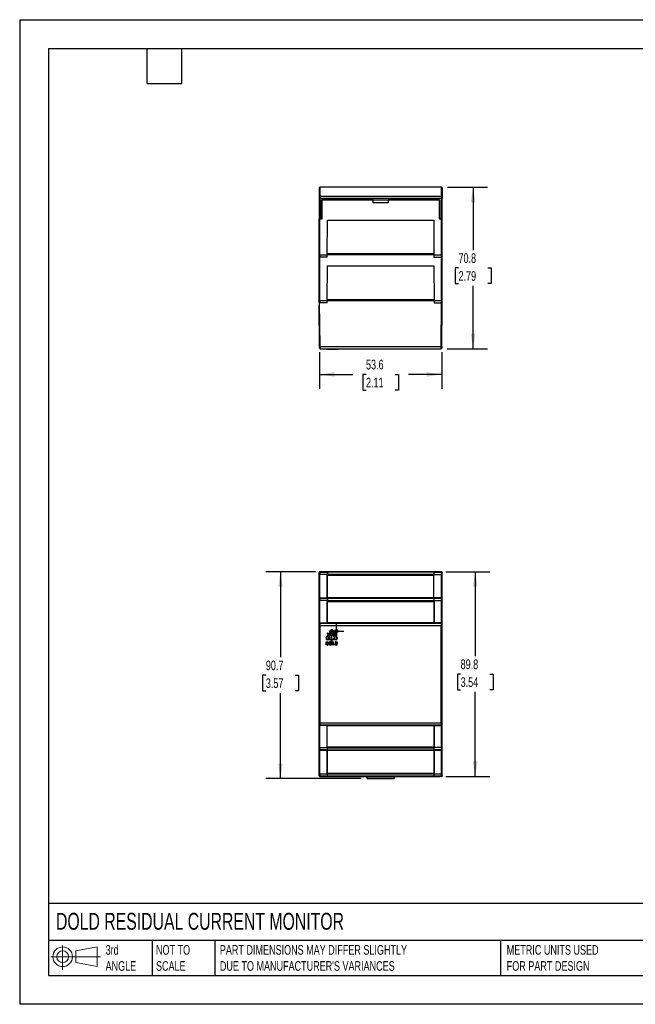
# Model space of a CAD drawing. Header units: millimetres. Extents: x 0 to 559, y 0 to 432.
# Tile 1 of 3: x 0 to 270, y 0 to 432. Entities that reach past the tile are written whole.
import ezdxf

# ---------------------------------------------------------------- set-up
doc = ezdxf.new("R2010")
doc.units = ezdxf.units.MM
doc.header["$LTSCALE"] = 2
doc.linetypes.add('CENTERX2', pattern=[20.32, 12.7, -2.54, 2.54, -2.54])
doc.layers.add('CENTER', color=40, linetype='CENTERX2')
doc.layers.add('SLD-DEFPOINTS', color=7, linetype='Continuous')
doc.layers.add('DIMENSIONS', color=140, linetype='Continuous', lineweight=25)
doc.layers.add('TEXT', color=140, linetype='Continuous', lineweight=25)
doc.styles.add('SLDTEXTSTYLE0', font='TXT', dxfattribs={"width": 0.7})
doc.dimstyles.new('SLDDIMSTYLE0', dxfattribs={"dimtxt": 4.316016, "dimasz": 6.604, "dimexe": 0, "dimexo": 0.0625, "dimgap": 1.079004, "dimtad": 0, "dimtih": 1, "dimtoh": 1, "dimdec": 1, "dimrnd": 1e-09, "dimzin": 12, "dimdsep": 46, "dimtxsty": 'SLDTEXTSTYLE0', "dimsah": 1, "dimcen": 0.09, "dimadec": 0, "dimazin": 3, "dimtfac": 1, "dimtdec": 1, "dimtofl": 0, "dimtmove": 0, "dimatfit": 3, "dimfxl": 0, "dimfrac": 2, "dimtolj": 1, "dimtzin": 12, "dimarcsym": 0})

# ---------------------------------------------------------------- blocks, each defined once
blk = doc.blocks.new('Block11')
at = {"color": 7, "linetype": 'Continuous', "lineweight": 18}
for p, q in [((5.18, 10.62), (5.18, 0)), ((10.96, 8.33), (20.35, 10.06)), ((20.35, 10.06), (20.35, 1.46)), ((0, 5.76), (21.75, 5.76)), ((10.96, 3.19), (10.96, 8.33)), ((10.96, 3.19), (20.35, 1.46))]:
    blk.add_line(p, q, dxfattribs=at)
for radius in [4.3, 2.57]:
    blk.add_circle((5.18, 5.76), radius, dxfattribs=at)
blk = doc.blocks.new('Block12')
at = {"layer": 'SLD-DEFPOINTS'}
blk.add_blockref('Block11', (0, 0), dxfattribs=at)
blk = doc.blocks.new('_D')
at = {"layer": 'DIMENSIONS'}
for p, q in [((186.96, 189.71), (206.24, 189.71)), ((199.89, 189.71), (199.89, 152.64)), ((193.48, 144.81), (192.03, 144.81)), ((192.03, 144.81), (192.03, 137.95)), ((206.3, 144.81), (207.75, 144.81)), ((207.75, 144.81), (207.75, 137.95)), ((192.03, 137.95), (193.48, 137.95)), ((199.89, 99.91), (199.89, 136.99)), ((207.75, 137.95), (206.3, 137.95)), ((186.96, 99.91), (206.24, 99.91))]:
    blk.add_line(p, q, dxfattribs=at)
for points in [[(199.89, 189.71), (198.87, 183.11), (200.9, 183.11)], [(199.89, 99.91), (200.9, 106.52), (198.87, 106.52)]]:
    blk.add_solid(points, dxfattribs=at)
at = {"layer": 'DIMENSIONS', "char_height": 4.233, "attachment_point": 1, "style": 'SLDTEXTSTYLE0'}
for s, insert in [('89.8', (193.48, 151.24)), ('3.54', (193.48, 143.41))]:
    blk.add_mtext(s, dxfattribs=dict(at, insert=insert))
blk = doc.blocks.new('_D_1')
at = {"layer": 'DIMENSIONS'}
for p, q in [((129.8, 189.71), (108.06, 189.71)), ((114.41, 189.71), (114.41, 152.17)), ((108, 144.34), (106.55, 144.34)), ((106.55, 144.34), (106.55, 137.49)), ((120.83, 144.34), (122.28, 144.34)), ((122.28, 144.34), (122.28, 137.49)), ((106.55, 137.49), (108, 137.49)), ((114.41, 98.98), (114.41, 136.52)), ((122.28, 137.49), (120.83, 137.49)), ((149.89, 98.98), (108.06, 98.98))]:
    blk.add_line(p, q, dxfattribs=at)
for points in [[(114.41, 189.71), (113.4, 183.11), (115.43, 183.11)], [(114.41, 98.98), (115.43, 105.58), (113.4, 105.58)]]:
    blk.add_solid(points, dxfattribs=at)
at = {"layer": 'DIMENSIONS', "char_height": 4.233, "attachment_point": 1, "style": 'SLDTEXTSTYLE0'}
for s, insert in [('90.7', (108, 150.77)), ('3.57', (108, 142.94))]:
    blk.add_mtext(s, dxfattribs=dict(at, insert=insert))
blk = doc.blocks.new('SW_CENTERMARKSYMBOL_0')
at = {"layer": 'CENTER', "color": 0}
for p, q in [((-2.54, 0), (-3.21, 0)), ((0, 0), (-2.54, 0)), ((0, 2.54), (0, 3.21)), ((0, 0), (0, 2.54)), ((0, 0), (0, -2.54)), ((0, 0), (2.54, 0)), ((2.54, 0), (3.21, 0)), ((0, -2.54), (0, -3.21))]:
    blk.add_line(p, q, dxfattribs=at)
blk = doc.blocks.new('_D_12')
at = {"layer": 'DIMENSIONS'}
for p, q in [((187.67, 358.33), (205.3, 358.33)), ((198.95, 358.33), (198.95, 330.75)), ((192.54, 322.93), (191.09, 322.93)), ((191.09, 322.93), (191.09, 316.07)), ((205.37, 322.93), (206.82, 322.93)), ((206.82, 322.93), (206.82, 316.07)), ((191.09, 316.07), (192.54, 316.07)), ((206.82, 316.07), (205.37, 316.07)), ((198.95, 287.53), (198.95, 315.1)), ((187.5, 287.53), (205.3, 287.53))]:
    blk.add_line(p, q, dxfattribs=at)
for points in [[(198.95, 358.33), (197.94, 351.72), (199.97, 351.72)], [(198.95, 287.53), (199.97, 294.13), (197.94, 294.13)]]:
    blk.add_solid(points, dxfattribs=at)
at = {"layer": 'DIMENSIONS', "char_height": 4.233, "attachment_point": 1, "style": 'SLDTEXTSTYLE0'}
for s, insert in [('70.8', (192.54, 329.35)), ('2.79', (192.54, 321.52))]:
    blk.add_mtext(s, dxfattribs=dict(at, insert=insert))
blk = doc.blocks.new('_D_13')
at = {"layer": 'DIMENSIONS'}
for p, q in [((131.58, 285.98), (131.58, 269.89)), ((185.17, 285.98), (185.17, 269.89)), ((131.58, 276.24), (146.12, 276.24)), ((151.96, 276.24), (150.51, 276.24)), ((150.51, 276.24), (150.51, 269.38)), ((164.79, 276.24), (166.24, 276.24)), ((166.24, 276.24), (166.24, 269.38)), ((185.17, 276.24), (170.64, 276.24)), ((150.51, 269.38), (151.96, 269.38)), ((166.24, 269.38), (164.79, 269.38))]:
    blk.add_line(p, q, dxfattribs=at)
for points in [[(131.58, 276.24), (138.19, 275.22), (138.19, 277.25)], [(185.17, 276.24), (178.56, 277.25), (178.56, 275.22)]]:
    blk.add_solid(points, dxfattribs=at)
at = {"layer": 'DIMENSIONS', "char_height": 4.233, "attachment_point": 1, "style": 'SLDTEXTSTYLE0'}
for s, insert in [('53.6', (151.96, 282.66)), ('2.11', (151.96, 274.83))]:
    blk.add_mtext(s, dxfattribs=dict(at, insert=insert))

msp = doc.modelspace()

# ---------------------------------------------------------------- linework, layer by layer
at = {"color": 7, "linetype": 'Continuous'}
for p, q in [((0, 431.81), (0, 0.01)), ((0, 431.81), (558.8, 431.81)), ((558.8, 0.01), (0, 0.01))]:
    msp.add_line(p, q, dxfattribs=at)
for p, q in [((131.43, 358.13), (131.43, 354.11)), ((131.43, 354.11), (131.43, 353.32)), ((185.13, 358.33), (131.63, 358.33)), ((131.63, 358.33), (131.63, 354.31)), ((131.63, 354.31), (131.63, 353.32)), ((185.13, 354.31), (131.63, 354.31)), ((185.13, 354.31), (185.13, 358.33)), ((185.13, 353.32), (185.13, 354.31)), ((185.33, 358.13), (185.33, 354.11)), ((185.33, 354.11), (185.33, 353.32)), ((131.63, 353.32), (131.43, 353.32)), ((131.43, 353.32), (131.43, 344.38)), ((185.13, 353.32), (131.63, 353.32)), ((131.63, 353.32), (131.63, 344.38)), ((132.34, 344.88), (132.47, 352.83)), ((132.58, 349.88), (132.42, 349.72)), ((132.58, 350.63), (132.44, 350.63)), ((132.47, 352.83), (184.28, 352.83)), ((155.13, 352.78), (132.58, 352.78)), ((132.58, 352.78), (132.58, 344.28)), ((133.78, 352.83), (133.78, 352.78)), ((146.38, 352.83), (146.38, 352.78)), ((152.38, 352.83), (152.38, 352.78)), ((155.13, 351.51), (155.13, 352.78)), ((155.13, 352.78), (161.63, 352.78)), ((161.63, 351.51), (155.13, 351.51)), ((161.63, 352.78), (161.63, 351.51)), ((184.18, 352.78), (161.63, 352.78)), ((164.38, 352.78), (164.38, 352.83)), ((170.38, 352.78), (170.38, 352.83)), ((182.98, 352.83), (182.98, 352.78)), ((184.18, 344.28), (184.18, 352.78)), ((184.32, 350.63), (184.18, 350.63)), ((184.18, 349.88), (184.33, 349.72)), ((184.42, 344.88), (184.28, 352.83)), ((185.33, 353.32), (185.13, 353.32)), ((185.13, 344.38), (185.13, 353.32)), ((185.33, 344.38), (185.33, 353.32)), ((131.43, 344.38), (131.63, 344.38)), ((131.43, 344.28), (131.43, 344.38)), ((131.43, 328.72), (131.43, 344.28)), ((131.43, 344.28), (131.63, 344.28)), ((131.63, 344.38), (131.83, 344.38)), ((131.63, 328.72), (131.63, 344.28)), ((132.58, 344.28), (131.63, 344.28)), ((132.34, 344.88), (131.83, 344.38)), ((134.89, 328.72), (135.03, 343.93)), ((135.03, 343.93), (181.73, 343.93)), ((181.73, 343.93), (181.73, 328.72)), ((185.13, 344.28), (184.18, 344.28)), ((184.42, 344.88), (184.93, 344.38)), ((185.13, 344.38), (184.93, 344.38)), ((185.13, 344.38), (185.33, 344.38)), ((185.13, 328.72), (185.13, 344.28)), ((185.33, 344.28), (185.13, 344.28)), ((185.33, 344.28), (185.33, 344.38)), ((185.33, 328.72), (185.33, 344.28)), ((131.43, 327.93), (131.43, 328.72)), ((131.63, 328.72), (134.89, 328.72)), ((131.63, 328.72), (131.63, 327.73)), ((134.89, 328.83), (181.73, 328.83)), ((134.89, 327.73), (134.89, 328.72)), ((181.73, 329.12), (134.9, 329.12)), ((181.73, 328.72), (185.13, 328.72)), ((181.73, 328.72), (181.73, 327.73)), ((185.13, 327.73), (185.13, 328.72)), ((185.33, 327.93), (185.33, 328.72)), ((131.43, 308.62), (131.43, 327.93)), ((134.89, 327.73), (131.63, 327.73)), ((131.63, 308.62), (131.63, 327.73)), ((181.73, 327.73), (185.13, 327.73)), ((185.13, 308.62), (185.13, 327.73)), ((185.33, 308.62), (185.33, 327.93)), ((134.89, 308.62), (135.03, 323.83)), ((135.03, 323.83), (181.73, 323.83)), ((181.73, 323.83), (181.86, 308.62)), ((131.43, 307.83), (131.43, 308.62)), ((131.43, 307.83), (131.43, 306.63)), ((131.58, 288.52), (131.43, 306.63)), ((131.78, 288.52), (131.62, 307.63)), ((131.63, 308.62), (134.89, 308.62)), ((131.63, 308.62), (131.63, 307.63)), ((134.89, 307.63), (131.63, 307.63)), ((134.89, 308.73), (181.86, 308.73)), ((134.89, 307.63), (134.89, 308.62)), ((181.86, 309.02), (134.9, 309.02)), ((181.86, 308.62), (185.13, 308.62)), ((181.86, 308.62), (181.87, 307.63)), ((181.87, 307.63), (185.13, 307.63)), ((184.97, 288.52), (185.14, 307.63)), ((185.13, 307.63), (185.13, 308.62)), ((185.17, 288.52), (185.33, 306.63)), ((185.33, 307.83), (185.33, 308.62)), ((185.33, 306.63), (185.33, 307.83)), ((131.59, 287.72), (131.58, 288.52)), ((131.78, 288.52), (184.97, 288.52)), ((131.79, 287.53), (184.96, 287.53)), ((134.43, 287.53), (134.43, 287.28)), ((134.43, 287.28), (134.49, 287.28)), ((134.49, 287.28), (134.49, 287.53)), ((134.49, 287.28), (134.97, 287.28)), ((134.97, 287.53), (134.97, 287.28)), ((134.97, 287.28), (135.12, 287.28)), ((135.12, 287.28), (135.12, 287.53)), ((135.12, 287.28), (135.59, 287.28)), ((135.59, 287.28), (135.59, 287.53)), ((135.59, 287.28), (136.41, 287.28)), ((136.41, 287.28), (136.41, 287.53)), ((136.41, 287.28), (137.41, 287.28)), ((137.41, 287.28), (137.41, 287.53)), ((137.41, 287.28), (138.23, 287.28)), ((138.23, 287.28), (138.23, 287.53)), ((138.23, 287.28), (138.37, 287.28)), ((138.37, 287.53), (138.37, 287.28)), ((138.37, 287.28), (139.71, 287.28)), ((139.71, 287.28), (139.71, 287.53)), ((185.17, 288.52), (185.16, 287.72)), ((131.43, 189.51), (131.43, 189.44)), ((131.43, 189.3), (131.43, 189.44)), ((131.43, 188.5), (131.43, 189.3)), ((131.43, 188.5), (131.63, 188.5)), ((131.43, 178.02), (131.43, 188.5)), ((131.63, 189.71), (131.83, 189.71)), ((131.63, 189.5), (131.63, 189.64)), ((132.58, 189.64), (131.63, 189.64)), ((131.63, 189.5), (131.63, 188.5)), ((131.63, 189.5), (134.89, 189.5)), ((131.63, 178.21), (131.63, 188.5)), ((134.89, 188.5), (131.63, 188.5)), ((131.83, 189.71), (131.83, 189.64)), ((132.34, 189.71), (131.83, 189.71)), ((132.34, 189.64), (132.34, 189.71)), ((132.34, 189.71), (132.47, 189.71)), ((132.47, 189.64), (132.47, 189.71)), ((132.47, 189.71), (132.58, 189.71)), ((155.13, 189.71), (132.58, 189.71)), ((132.58, 189.71), (132.58, 189.64)), ((134.89, 189.5), (135.03, 189.64)), ((134.89, 178.21), (134.89, 188.5)), ((134.89, 188.19), (134.89, 178.22)), ((134.89, 188.19), (181.73, 188.19)), ((135.03, 188.61), (134.9, 188.49)), ((181.73, 188.49), (134.9, 188.49)), ((135.03, 189.64), (135.03, 188.61)), ((135.03, 189.64), (181.73, 189.64)), ((135.03, 188.61), (181.73, 188.61)), ((155.13, 189.71), (161.63, 189.71)), ((155.13, 189.7), (155.13, 189.71)), ((161.63, 189.7), (155.13, 189.7)), ((161.63, 189.71), (161.63, 189.7)), ((184.18, 189.71), (161.63, 189.71)), ((181.73, 189.64), (181.73, 189.5)), ((181.73, 189.5), (185.13, 189.5)), ((181.73, 189.5), (181.73, 188.5)), ((181.73, 188.5), (185.13, 188.5)), ((181.73, 178.21), (181.73, 188.5)), ((184.18, 189.71), (184.28, 189.71)), ((184.18, 189.64), (184.18, 189.71)), ((185.13, 189.64), (184.18, 189.64)), ((184.28, 189.71), (184.28, 189.64)), ((184.42, 189.71), (184.28, 189.71)), ((184.42, 189.64), (184.42, 189.71)), ((184.42, 189.71), (184.93, 189.71)), ((184.93, 189.64), (184.93, 189.71)), ((185.13, 189.71), (184.93, 189.71)), ((185.13, 189.5), (185.13, 189.64)), ((185.13, 188.5), (185.13, 189.5)), ((185.13, 188.5), (185.33, 188.5)), ((185.13, 178.21), (185.13, 188.5)), ((185.33, 189.51), (185.33, 189.44)), ((185.33, 189.3), (185.33, 189.44)), ((185.33, 188.5), (185.33, 189.3)), ((185.33, 178.02), (185.33, 188.5)), ((131.43, 177.85), (131.43, 178.02)), ((131.43, 177.05), (131.43, 177.85)), ((131.43, 177.05), (131.63, 177.05)), ((131.43, 167.23), (131.43, 177.05)), ((131.63, 178.05), (131.63, 178.21)), ((131.63, 178.21), (134.89, 178.21)), ((131.63, 178.05), (131.63, 177.05)), ((131.63, 178.05), (134.89, 178.05)), ((131.63, 167.36), (131.63, 177.05)), ((134.89, 177.05), (131.63, 177.05)), ((134.89, 178.22), (134.89, 178.21)), ((181.73, 178.22), (134.89, 178.22)), ((134.89, 178.05), (135.03, 178.18)), ((134.89, 167.36), (134.89, 177.05)), ((135.03, 177.11), (134.9, 176.99)), ((135.03, 178.18), (135.03, 177.11)), ((135.03, 178.18), (181.73, 178.18)), ((135.03, 177.11), (181.73, 177.11)), ((185.13, 178.21), (181.73, 178.21)), ((181.73, 178.18), (181.73, 177.11)), ((181.73, 178.18), (181.86, 178.05)), ((181.73, 177.11), (181.86, 176.99)), ((181.86, 178.05), (185.13, 178.05)), ((181.87, 167.36), (181.87, 177.05)), ((181.87, 177.05), (185.13, 177.05)), ((185.13, 178.05), (185.13, 178.21)), ((185.13, 177.05), (185.13, 178.05)), ((185.13, 177.05), (185.33, 177.05)), ((185.13, 167.36), (185.13, 177.05)), ((185.33, 177.85), (185.33, 178.02)), ((185.33, 177.05), (185.33, 177.85)), ((185.33, 167.23), (185.33, 177.05)), ((134.89, 176.69), (134.89, 167.37)), ((134.89, 176.69), (181.86, 176.69)), ((181.86, 176.99), (134.9, 176.99)), ((181.86, 176.69), (181.86, 167.37)), ((131.43, 167.23), (131.43, 167.16)), ((131.43, 122.47), (131.43, 167.16)), ((131.58, 167), (131.43, 167.16)), ((131.59, 123.43), (131.59, 166.2)), ((131.79, 166.2), (131.59, 166.2)), ((131.78, 167.2), (131.62, 167.36)), ((131.63, 167.36), (134.89, 167.36)), ((131.78, 167.2), (184.97, 167.2)), ((131.79, 123.43), (131.79, 166.2)), ((131.79, 166.2), (184.96, 166.2)), ((134.89, 167.37), (134.89, 167.36)), ((181.86, 167.37), (134.89, 167.37)), ((181.86, 167.37), (181.87, 167.36)), ((185.13, 167.36), (181.87, 167.36)), ((184.96, 123.43), (184.96, 166.2)), ((185.16, 166.2), (184.96, 166.2)), ((184.97, 167.2), (185.14, 167.36)), ((185.16, 123.43), (185.16, 166.2)), ((185.17, 167), (185.33, 167.16)), ((185.33, 167.16), (185.33, 167.23)), ((185.33, 122.47), (185.33, 167.16)), ((134.49, 160.62), (135.49, 162.34)), ((134.67, 160.52), (135.66, 162.24)), ((136.81, 160.06), (134.94, 160.06)), ((136.81, 159.86), (134.94, 159.86)), ((135.49, 162.34), (135.02, 162.61)), ((135.12, 162.78), (135.59, 162.51)), ((135.59, 162.51), (136.41, 163.95)), ((135.62, 160.4), (135.62, 161.35)), ((135.62, 161.35), (135.97, 161.35)), ((135.62, 160.4), (135.97, 160.4)), ((135.66, 162.24), (136.81, 161.58)), ((135.67, 161.3), (135.97, 161.3)), ((135.67, 160.45), (135.67, 161.3)), ((135.97, 160.45), (135.67, 160.45)), ((135.76, 162.41), (136.59, 163.85)), ((136.91, 161.75), (135.76, 162.41)), ((136.1, 161.17), (136.1, 160.54)), ((136.15, 160.53), (136.15, 161.17)), ((136.61, 162.25), (136.61, 163.2)), ((136.61, 163.2), (137.21, 163.2)), ((136.61, 162.25), (137.21, 162.25)), ((136.66, 163.15), (137.21, 163.15)), ((136.66, 162.74), (136.66, 163.15)), ((137.21, 162.74), (136.66, 162.74)), ((136.66, 162.69), (137.21, 162.69)), ((136.66, 162.3), (136.66, 162.69)), ((137.21, 162.3), (136.66, 162.3)), ((136.81, 161.58), (136.81, 160.06)), ((136.81, 159.32), (136.81, 159.86)), ((138.06, 162.41), (136.91, 161.75)), ((137.01, 161.58), (138.16, 162.24)), ((137.01, 160.06), (137.01, 161.58)), ((138.89, 160.06), (137.01, 160.06)), ((138.89, 159.86), (137.01, 159.86)), ((137.01, 159.86), (137.01, 159.32)), ((137.21, 163.15), (137.21, 163.2)), ((137.21, 162.69), (137.21, 162.74)), ((137.21, 162.25), (137.21, 162.3)), ((137.23, 163.85), (138.06, 162.41)), ((137.41, 163.95), (138.23, 162.51)), ((137.75, 160.61), (137.71, 160.58)), ((137.71, 160.58), (137.82, 160.46)), ((137.85, 160.5), (137.75, 160.61)), ((137.81, 161.42), (137.78, 161.38)), ((138.24, 160.7), (137.78, 161.22)), ((137.83, 161.37), (137.84, 161.38)), ((138.29, 160.72), (137.83, 161.23)), ((138.1, 161.46), (137.9, 161.46)), ((137.92, 161.41), (138.08, 161.41)), ((137.92, 160.41), (138.14, 160.41)), ((138.12, 160.46), (137.93, 160.46)), ((138.16, 162.24), (139.15, 160.52)), ((138.16, 161.38), (138.25, 161.28)), ((138.29, 161.31), (138.19, 161.42)), ((138.25, 160.59), (138.21, 160.51)), ((138.23, 162.51), (138.7, 162.78)), ((138.25, 161.28), (138.29, 161.31)), ((138.25, 160.48), (138.31, 160.58)), ((138.8, 162.61), (138.33, 162.34)), ((138.33, 162.34), (139.33, 160.62)), ((138.86, 163.41), (138.86, 164.01)), ((138.86, 164.01), (139.14, 164.01)), ((138.86, 163.41), (138.91, 163.41)), ((138.91, 163.96), (139.14, 163.96)), ((138.91, 163.76), (138.91, 163.96)), ((139.14, 163.76), (138.91, 163.76)), ((138.91, 163.41), (138.91, 163.71)), ((138.91, 163.71), (139.11, 163.71)), ((139.11, 163.71), (139.25, 163.41)), ((139.31, 163.41), (139.17, 163.71)), ((139.25, 163.41), (139.31, 163.41)), ((134.43, 157.58), (134.43, 158.99)), ((134.43, 158.99), (134.9, 158.99)), ((134.92, 157.58), (134.43, 157.58)), ((134.76, 158.66), (135.08, 158.66)), ((134.76, 157.87), (134.76, 158.66)), ((135.08, 157.87), (134.76, 157.87)), ((135.13, 158.61), (135.13, 157.93)), ((135.46, 158.42), (135.46, 158.11)), ((135.77, 158.04), (135.77, 158.52)), ((136.1, 158), (136.1, 158.56)), ((136.21, 158.67), (136.4, 158.67)), ((136.4, 157.88), (136.21, 157.88)), ((136.51, 158.56), (136.51, 158)), ((136.84, 158.52), (136.84, 158.04)), ((137.15, 157.58), (137.15, 158.99)), ((137.15, 158.99), (137.55, 158.99)), ((138.08, 157.58), (137.15, 157.58)), ((137.55, 158.99), (137.55, 157.91)), ((137.55, 157.91), (138.08, 157.91)), ((138.08, 157.91), (138.08, 157.58)), ((138.39, 158.99), (138.39, 157.58)), ((138.86, 158.99), (138.39, 158.99)), ((138.39, 157.58), (138.86, 157.58)), ((138.72, 158.66), (139.04, 158.66)), ((138.72, 157.87), (138.72, 158.66)), ((139.04, 157.87), (138.72, 157.87)), ((139.1, 158.61), (139.1, 157.93)), ((139.43, 158.14), (139.43, 158.42)), ((131.43, 122.47), (131.58, 122.63)), ((131.43, 122.47), (131.43, 122.4)), ((131.43, 112.58), (131.43, 122.4)), ((131.59, 123.43), (131.79, 123.43)), ((131.62, 122.26), (131.78, 122.43)), ((134.89, 122.26), (131.63, 122.26)), ((131.63, 112.58), (131.63, 122.26)), ((184.97, 122.43), (131.78, 122.43)), ((131.79, 123.43), (184.96, 123.43)), ((134.89, 122.26), (134.89, 122.25)), ((134.89, 112.58), (134.89, 122.26)), ((134.89, 122.25), (181.86, 122.25)), ((134.89, 112.94), (134.89, 122.25)), ((181.86, 122.25), (181.87, 122.26)), ((181.86, 112.94), (181.86, 122.25)), ((181.87, 122.26), (185.13, 122.26)), ((181.87, 122.26), (181.87, 112.58)), ((184.96, 123.43), (185.16, 123.43)), ((185.14, 122.26), (184.97, 122.43)), ((185.13, 112.58), (185.13, 122.26)), ((185.33, 122.47), (185.17, 122.63)), ((185.33, 122.4), (185.33, 122.47)), ((185.33, 112.58), (185.33, 122.4)), ((131.43, 112.58), (131.63, 112.58)), ((131.43, 111.78), (131.43, 112.58)), ((131.63, 112.58), (131.63, 111.58)), ((131.63, 112.58), (134.89, 112.58)), ((134.89, 112.94), (181.86, 112.94)), ((135.03, 112.51), (134.9, 112.64)), ((134.9, 112.64), (181.86, 112.64)), ((135.03, 111.45), (135.03, 112.51)), ((135.03, 112.51), (181.73, 112.51)), ((181.73, 112.51), (181.86, 112.64)), ((181.73, 112.51), (181.73, 111.45)), ((185.13, 112.58), (181.87, 112.58)), ((185.13, 111.58), (185.13, 112.58)), ((185.33, 112.58), (185.13, 112.58)), ((185.33, 111.78), (185.33, 112.58)), ((131.43, 111.61), (131.43, 111.78)), ((131.43, 101.12), (131.43, 111.61)), ((134.89, 111.58), (131.63, 111.58)), ((131.63, 111.41), (131.63, 111.58)), ((131.63, 111.41), (134.89, 111.41)), ((131.63, 101.12), (131.63, 111.41)), ((135.03, 111.45), (134.89, 111.58)), ((134.89, 111.4), (134.89, 111.41)), ((134.89, 101.12), (134.89, 111.41)), ((134.89, 111.4), (181.86, 111.4)), ((134.89, 111.4), (134.89, 101.44)), ((181.73, 111.45), (135.03, 111.45)), ((181.86, 111.58), (181.73, 111.45)), ((185.13, 111.58), (181.86, 111.58)), ((181.86, 111.4), (181.87, 111.41)), ((181.86, 101.44), (181.86, 111.4)), ((181.87, 111.41), (185.13, 111.41)), ((181.87, 111.41), (181.87, 101.12)), ((185.13, 111.41), (185.13, 111.58)), ((185.13, 101.12), (185.13, 111.41)), ((185.33, 111.61), (185.33, 111.78)), ((185.33, 101.12), (185.33, 111.61)), ((131.43, 101.12), (131.63, 101.12)), ((131.43, 100.32), (131.43, 101.12)), ((131.43, 100.19), (131.43, 100.32)), ((131.43, 100.19), (131.43, 100.11)), ((131.63, 101.12), (131.63, 100.12)), ((131.63, 101.12), (134.89, 101.12)), ((134.89, 100.12), (131.63, 100.12)), ((131.63, 99.99), (131.63, 100.12)), ((131.63, 99.99), (132.58, 99.99)), ((131.63, 99.91), (131.83, 99.91)), ((131.83, 99.99), (131.83, 99.91)), ((131.83, 99.91), (132.34, 99.91)), ((132.34, 99.99), (132.34, 99.91)), ((132.47, 99.91), (132.34, 99.91)), ((132.47, 99.99), (132.47, 99.91)), ((132.47, 99.91), (132.58, 99.91)), ((132.58, 99.99), (132.58, 99.91)), ((132.58, 99.91), (155.13, 99.91)), ((134.89, 101.44), (181.86, 101.44)), ((135.03, 99.99), (134.89, 100.12)), ((135.03, 101.01), (134.9, 101.14)), ((134.9, 101.14), (181.86, 101.14)), ((135.03, 99.99), (135.03, 101.01)), ((135.03, 101.01), (181.73, 101.01)), ((181.73, 99.99), (135.03, 99.99)), ((152.43, 98.98), (152.43, 99.91)), ((152.53, 99.07), (152.53, 99.91)), ((155.13, 99.91), (155.13, 99.93)), ((155.13, 99.93), (161.63, 99.93)), ((155.13, 99.91), (155.13, 99.93)), ((161.63, 99.93), (161.63, 99.91)), ((161.63, 99.93), (161.63, 99.91)), ((161.63, 99.91), (184.18, 99.91)), ((164.23, 99.91), (164.23, 99.07)), ((164.33, 99.91), (164.33, 98.98)), ((181.73, 101.01), (181.86, 101.14)), ((181.73, 101.01), (181.73, 99.99)), ((181.86, 100.12), (181.73, 99.99)), ((185.13, 100.12), (181.86, 100.12)), ((181.87, 101.12), (185.13, 101.12)), ((185.13, 99.99), (184.18, 99.99)), ((184.18, 99.91), (184.18, 99.99)), ((184.18, 99.91), (184.28, 99.91)), ((184.28, 99.91), (184.28, 99.99)), ((184.42, 99.91), (184.28, 99.91)), ((184.42, 99.99), (184.42, 99.91)), ((184.93, 99.91), (184.42, 99.91)), ((184.93, 99.91), (184.93, 99.99)), ((185.13, 99.91), (184.93, 99.91)), ((185.13, 100.12), (185.13, 101.12)), ((185.13, 101.12), (185.33, 101.12)), ((185.13, 99.99), (185.13, 100.12)), ((185.33, 100.32), (185.33, 101.12)), ((185.33, 100.19), (185.33, 100.32)), ((185.33, 100.19), (185.33, 100.11)), ((152.43, 98.98), (164.33, 98.98)), ((164.23, 99.07), (152.53, 99.07))]:
    msp.add_line(p, q)
at = {"flags": 128}
for points in [[(131.78, 288.52), (131.79, 288.28), (131.79, 288.07), (131.79, 287.89), (131.79, 287.75), (131.79, 287.57), (131.79, 287.53)], [(184.96, 287.53), (184.96, 287.57), (184.96, 287.75), (184.96, 287.89), (184.97, 288.07), (184.97, 288.28), (184.97, 288.52)]]:
    msp.add_lwpolyline(points, dxfattribs=at)
for radius in [0.67, 0.62]:
    msp.add_circle((139.04, 163.71), radius)
for centre, radius, start, end in [((131.63, 358.13), 0.2, 90, 180), ((131.63, 354.11), 0.198, 89.5648, 179.5581), ((185.13, 358.13), 0.2, 0, 90), ((185.13, 354.11), 0.198, 0.4419, 90.4352), ((131.58, 334.45), 5.73, 268.5002, 270.4998), ((185.18, 334.45), 5.73, 269.5002, 271.4998), ((131.63, 327.93), 0.2, 180, 270), ((185.13, 327.93), 0.2, 270, 0), ((131.58, 314.35), 5.73, 268.5002, 270.4998), ((131.63, 307.83), 0.2, 180, 270), ((185.18, 314.35), 5.73, 269.5002, 271.4998), ((185.13, 307.83), 0.2, 270, 0), ((131.68, 294.25), 5.73, 269.0002, 270.9998), ((131.79, 287.73), 0.2, 180.5, 270), ((184.96, 287.73), 0.2, 270, 359.5), ((185.07, 294.25), 5.73, 269.0002, 270.9998), ((131.63, 189.51), 0.2, 90, 180), ((131.63, 189.44), 0.2, 90, 180), ((131.63, 189.3), 0.2, 89.9989, 179.9989), ((185.13, 189.51), 0.2, 0, 90), ((185.13, 189.44), 0.2, 0, 90), ((185.13, 189.3), 0.2, 0.0011, 90.0011), ((131.63, 177.85), 0.2, 89.9989, 179.9989), ((185.13, 177.85), 0.2, 0.0011, 90.0011), ((131.64, 167.13), 0.232, 94.7918, 155.3909), ((131.78, 167), 0.2, 90.0051, 179.9949), ((108.2, 166.4), 23.39, 359.5159, 1.4754), ((95.97, 166.45), 35.82, 359.5968, 1.1962), ((136.91, 163.66), 0.574, 30, 150), ((220.79, 166.45), 35.82, 178.8038, 180.4032), ((184.97, 167), 0.2, 0.0051, 89.9949), ((185.13, 167.16), 0.208, 20.6773, 89.14), ((208.55, 166.4), 23.39, 178.5246, 180.4841), ((134.94, 160.37), 0.509, 150, 270), ((134.94, 160.37), 0.309, 150, 270), ((135.07, 162.7), 0.1, 60, 240), ((135.97, 161.17), 0.189, 0, 90), ((135.97, 161.17), 0.139, 360, 90), ((135.97, 160.61), 0.155, 270, 333.6245), ((135.97, 160.61), 0.205, 270, 337.1187), ((136.91, 163.66), 0.374, 30, 150), ((137.87, 161.3), 0.125, 137, 222), ((137.9, 161.33), 0.125, 90, 137), ((137.91, 161.3), 0.1, 137, 222), ((137.92, 160.54), 0.125, 222, 270), ((137.92, 161.31), 0.1, 90, 137), ((137.93, 160.56), 0.1, 222, 270), ((138.08, 161.31), 0.1, 42.4589, 90), ((138.1, 161.33), 0.125, 42.4589, 90), ((138.12, 160.56), 0.1, 270, 330), ((138.14, 160.54), 0.125, 270, 330), ((138.17, 160.64), 0.1, 330, 42), ((138.2, 160.64), 0.125, 330, 42), ((138.75, 162.7), 0.1, 300, 120), ((138.89, 160.37), 0.509, 270, 30), ((138.89, 160.37), 0.309, 270, 30), ((139.14, 163.86), 0.152, 281.4851, 90), ((139.14, 163.86), 0.1, 270, 90), ((134.9, 158.42), 0.563, 0, 90), ((134.92, 158.11), 0.537, 270, 0), ((135.08, 158.61), 0.0537, 0, 90), ((135.08, 157.93), 0.0537, 270, 0), ((136.31, 158.52), 0.537, 0, 180), ((136.31, 158.04), 0.537, 180, 0), ((136.21, 158.56), 0.112, 90, 180), ((136.21, 158), 0.112, 180, 270), ((136.4, 158.56), 0.112, 0, 90), ((136.4, 158), 0.112, 270, 0), ((136.91, 159.32), 0.1, 180, 0), ((138.86, 158.42), 0.564, 0, 90), ((138.86, 158.14), 0.564, 270, 0), ((139.04, 158.61), 0.0537, 0, 90), ((139.04, 157.93), 0.0537, 270, 0), ((131.62, 122.47), 0.208, 200.6773, 269.14), ((108.2, 123.23), 23.39, 358.5246, 0.4841), ((131.78, 122.63), 0.2, 180.0051, 269.9949), ((95.97, 123.18), 35.82, 358.8038, 0.4032), ((220.79, 123.18), 35.82, 179.5968, 181.1962), ((184.97, 122.63), 0.2, 270.0051, 359.9949), ((185.13, 122.47), 0.208, 270.86, 339.3227), ((208.55, 123.23), 23.39, 179.5159, 181.4754), ((131.63, 111.78), 0.2, 180.0011, 270.0011), ((185.13, 111.78), 0.2, 269.9989, 359.9989), ((131.63, 100.32), 0.2, 180.0011, 270.0011), ((131.63, 100.19), 0.2, 180, 270), ((131.63, 100.11), 0.2, 180, 270), ((185.13, 100.32), 0.2, 269.9989, 359.9989), ((185.13, 100.19), 0.2, 270, 0), ((185.13, 100.11), 0.2, 270, 0)]:
    msp.add_arc(centre, radius, start, end)
for centre, major_axis, ratio, start_param, end_param in [((134.89, 188.5), (0, 1), 0.008727, 0.008727, 1.570796), ((134.9, 188.19), (0, 0.3), 0.008727, 0.008727, 1.570796), ((131.63, 178.02), (0.2, 0), 0.991311, 1.570796, 3.141593), ((134.89, 177.05), (0, 1), 0.008727, 0.008727, 1.570796), ((181.86, 177.05), (0, 1), 0.008727, 4.712389, 6.274459), ((185.13, 178.02), (0.2, 0), 0.991311, 0, 1.570796), ((134.9, 176.69), (0, 0.3), 0.008727, 0.008727, 1.570796), ((181.86, 176.69), (0, 0.3), 0.008727, 4.712389, 6.274459), ((131.63, 167.37), (0.2, 0), 0.008727, 4.668694, 4.712389), ((185.13, 167.37), (0.2, 0), 0.008727, 4.712389, 4.756084), ((131.63, 122.26), (0.2, 0), 0.008727, 1.570796, 1.614491), ((185.13, 122.26), (0.2, 0), 0.008727, 1.527102, 1.570796), ((134.9, 112.94), (0, 0.3), 0.008727, 1.570796, 3.132866), ((134.89, 112.58), (0, 1), 0.008727, 1.570796, 3.132866), ((181.86, 112.94), (0, 0.3), 0.008727, 3.150319, 4.712389), ((181.86, 112.58), (0, 1), 0.008727, 3.150319, 4.712389), ((131.63, 111.61), (0.2, 0), 0.991311, 3.141593, 4.712389), ((185.13, 111.61), (0.2, 0), 0.991311, 4.712389, 6.283185), ((134.9, 101.44), (0, 0.3), 0.008727, 1.570796, 3.132866), ((134.89, 101.12), (0, 1), 0.008727, 1.570796, 3.132866), ((181.86, 101.44), (0, 0.3), 0.008727, 3.150319, 4.712389), ((181.86, 101.12), (0, 1), 0.008727, 3.150319, 4.712389), ((152.53, 99.08), (0.1, 0.1), 0.015388, 3.126206, 4.697002), ((164.23, 99.08), (0.1, -0.1), 0.015388, 4.727776, 6.298572)]:
    msp.add_ellipse(centre, major_axis=major_axis, ratio=ratio, start_param=start_param, end_param=end_param)
at = {"layer": 'TEXT'}
for p, q in [((12.7, 419.1), (546.1, 419.1)), ((12.7, 419.1), (12.7, 12.7)), ((55.88, 403.86), (55.88, 419.1)), ((71.12, 403.86), (71.12, 419.1)), ((55.88, 403.86), (71.12, 403.86)), ((546.1, 44.25), (12.7, 44.25)), ((546.1, 27.94), (12.7, 27.94)), ((58.09, 27.94), (58.09, 12.7)), ((85.67, 27.94), (85.67, 12.7)), ((210.97, 27.94), (210.97, 12.7)), ((12.7, 12.7), (546.1, 12.7))]:
    msp.add_line(p, q, dxfattribs=at)

# ---------------------------------------------------------------- block references
at = {"layer": 'CENTER'}
msp.add_blockref('SW_CENTERMARKSYMBOL_0', (139.04, 163.71), dxfattribs=at)
at = {"layer": 'SLD-DEFPOINTS'}
msp.add_blockref('Block12', (13.68, 15.11), dxfattribs=at)

# ---------------------------------------------------------------- texts
at = {"layer": 'TEXT', "linetype": 'CENTERX2', "lineweight": 18, "attachment_point": 1, "style": 'SLDTEXTSTYLE0'}
for s, insert, char_height in [('DOLD RESIDUAL CURRENT MONITOR', (15.93, 40.11), 7.4083), ('3rd^JANGLE', (37.7, 25.99), 4.233), ('NOT TO^JSCALE', (59.81, 25.99), 4.2333), ("PART DIMENSIONS MAY DIFFER SLIGHTLY ^JDUE TO MANUFACTURER'S VARIANCES", (87.83, 25.99), 4.2333), ('METRIC UNITS USED ^JFOR PART DESIGN', (213.71, 25.99), 4.2333)]:
    msp.add_mtext(s, dxfattribs=dict(at, insert=insert, char_height=char_height))

# ---------------------------------------------------------------- dimensions: what is measured, and where the dimension line sits
at = {"layer": 'DIMENSIONS'}
for base, p1, p2, angle, picture, middle in [((198.95, 287.53), (185.13, 358.33), (184.96, 287.53), 90, '_D_12', (198.95, 322.93)), ((131.58, 276.24), (185.17, 288.52), (131.58, 288.52), 0, '_D_13', (158.38, 276.24)), ((114.41, 189.71), (152.43, 98.98), (132.34, 189.71), 90, '_D_1', (114.41, 144.34)), ((199.89, 99.91), (184.42, 189.71), (184.42, 99.91), 90, '_D', (199.89, 144.81))]:
    dim = msp.add_linear_dim(base=base, p1=p1, p2=p2, angle=angle, dimstyle='SLDDIMSTYLE0', dxfattribs=at)
    dim.commit()
    dim.dimension.update_dxf_attribs({"geometry": picture, "text_midpoint": middle, "dimtype": 160})

doc.saveas('drawing.dxf')
